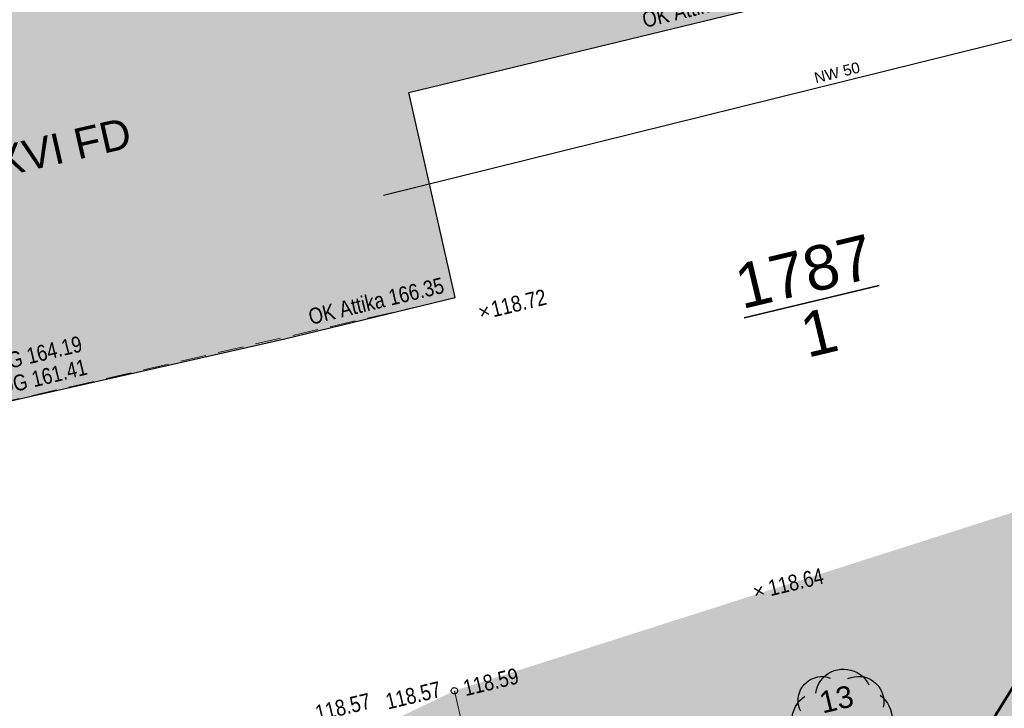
# Model space of a CAD drawing. Header units: metres. Extents: x 311004 to 311786, y 5688269 to 5688759.
# Tile 84 of 96: x 311197 to 311216, y 5688518 to 5688531. Entities that reach past the tile are written whole.
import ezdxf

# ---------------------------------------------------------------- set-up
doc = ezdxf.new("R2010")
doc.units = ezdxf.units.M
for name, pattern in [('1600.2028', [0]), ('2.35', [0]), ('2.47', [0]), ('2.513', [0.75, 0.5, -0.25]), ('2.7', [0])]:
    doc.linetypes.add(name, pattern=pattern)
doc.layers.get('0').update_dxf_attribs({"color": 1, "linetype": 'CONTINUOUS'})
for name, color, linetype in [('Bewuchs_Bäume', 92, 'CONTINUOUS'), ('Dächer', 7, 'CONTINUOUS'), ('Flurstücke_Grenzpunkte', 51, 'CONTINUOUS'), ('Gebäude', 7, 'CONTINUOUS'), ('Gelände', 92, 'CONTINUOUS'), ('HL Komm', 40, 'CONTINUOUS'), ('Nummerierung Pflanzen', 7, 'CONTINUOUS'), ('Schraffuren', 7, 'CONTINUOUS'), ('Straße', 7, 'CONTINUOUS')]:
    doc.layers.add(name, color=color, linetype=linetype)
doc.styles.add('Geländehöhe', font='Arial Narrow.ttf')
doc.styles.add('Hausbezeichnung', font='Arial.ttf')
doc.styles.add('HL Komm', font='Arial.ttf')
doc.styles.add('K 10 700 - Schrägstrich als Bruchstrich interpretiert', font='Arial.ttf')
doc.styles.add('Sachdaten Baum', font='Arial.ttf')

# ---------------------------------------------------------------- blocks, each defined once
blk = doc.blocks.new('S2.74', base_point=(0.010657, 0.01036))
at = {"color": 0, "lineweight": -2}
for points in [[(-0.25874, 0.264508), (-0.252041, 0.297084), (-0.241452, 0.328611), (-0.227128, 0.358626), (-0.209278, 0.386688), (-0.188166, 0.412385), (-0.164101, 0.43534), (-0.137436, 0.455216), (-0.108564, 0.471722), (-0.077906, 0.484614), (-0.045914, 0.493704), (-0.013059, 0.498858), (0.02018, 0.5), (0.053312, 0.497114), (0.085852, 0.490242), (0.117322, 0.479484), (0.14726, 0.465001), (0.175226, 0.447002), (0.20081, 0.425754), (0.223637, 0.401566), (0.24337, 0.374796), (0.259722, 0.345835)], [(-0.406145, 0.086604), (-0.41839, 0.115211), (-0.426729, 0.145191), (-0.431012, 0.176012), (-0.431165, 0.20713), (-0.427184, 0.237992), (-0.41914, 0.268052), (-0.407176, 0.296778), (-0.391504, 0.32366), (-0.3724, 0.348224), (-0.350203, 0.370033), (-0.325307, 0.388701), (-0.298153, 0.403898), (-0.26922, 0.415354), (-0.239024, 0.422868), (-0.208096, 0.426304), (-0.176986, 0.425604), (-0.146245, 0.420778), (-0.116416, 0.411914)], [(0.056404, 0.40683), (0.086648, 0.418137), (0.118101, 0.425436), (0.150234, 0.428604), (0.182507, 0.427589), (0.214377, 0.422407), (0.24531, 0.413146), (0.274784, 0.399962), (0.302304, 0.383074), (0.327409, 0.362769), (0.349676, 0.339386), (0.368731, 0.31332), (0.384254, 0.285007), (0.395984, 0.254924), (0.403722, 0.223576), (0.407342, 0.191492), (0.406779, 0.159208), (0.402045, 0.127268)], [(-0.38073, -0.238705), (-0.40627, -0.215832), (-0.428982, -0.19015), (-0.448559, -0.162004), (-0.464736, -0.131776), (-0.477294, -0.099874), (-0.486062, -0.06673), (-0.490925, -0.032792), (-0.491814, 0.001482), (-0.488718, 0.035626), (-0.481678, 0.06918), (-0.470792, 0.10169), (-0.456204, 0.132717), (-0.438112, 0.16184), (-0.416762, 0.188666), (-0.392442, 0.212832), (-0.365482, 0.23401)], [(0.371547, 0.244176), (0.39805, 0.220802), (0.42177, 0.194608), (0.442408, 0.165924), (0.459704, 0.135109), (0.473442, 0.102551), (0.483449, 0.06866), (0.489598, 0.033862), (0.491814, -0.001406), (0.490066, -0.0367), (0.484379, -0.071577), (0.474822, -0.105598), (0.461518, -0.138334), (0.444631, -0.169376), (0.424375, -0.198332), (0.401005, -0.224838), (0.374814, -0.248561), (0.346132, -0.269203)], [(-0.091002, -0.396276), (-0.121614, -0.405814), (-0.153197, -0.41134), (-0.185229, -0.412764), (-0.217178, -0.410059), (-0.248514, -0.403274), (-0.27872, -0.392518), (-0.307294, -0.377971), (-0.333761, -0.359874), (-0.357685, -0.338526), (-0.378668, -0.314283), (-0.396362, -0.287544), (-0.410476, -0.258754), (-0.420772, -0.22839), (-0.427084, -0.196954), (-0.429304, -0.164968), (-0.427397, -0.132961), (-0.421394, -0.101465)], [(0.396962, -0.12688), (0.403056, -0.158524), (0.404926, -0.190696), (0.40254, -0.222833), (0.395939, -0.254376), (0.385239, -0.284773), (0.370626, -0.313495), (0.352355, -0.340041), (0.330744, -0.363946), (0.306172, -0.384796), (0.279066, -0.402225), (0.2499, -0.41593), (0.219182, -0.42567), (0.187447, -0.431278), (0.15525, -0.432654), (0.123154, -0.429776), (0.091716, -0.422692), (0.061486, -0.411526)], [(0.269888, -0.345447), (0.248705, -0.374914), (0.224464, -0.401921), (0.197446, -0.42615), (0.16797, -0.44732), (0.13638, -0.465183), (0.103044, -0.479528), (0.068355, -0.490188), (0.032716, -0.497039), (-0.003453, -0.5), (-0.03973, -0.499037), (-0.075692, -0.49416), (-0.110917, -0.485428), (-0.144992, -0.472943), (-0.177519, -0.45685), (-0.208118, -0.437336), (-0.236429, -0.414632), (-0.262122, -0.389002), (-0.284897, -0.360748), (-0.304486, -0.330198)]]:
    blk.add_lwpolyline(points, dxfattribs=at)
blk.add_point((0.010657, 0.01036), dxfattribs=at)
blk = doc.blocks.new('S2.100')
at = {"color": 0, "lineweight": -2}
for points in [[(-0.5, 0.5), (0.5, -0.5)], [(0.5, 0.5), (-0.5, -0.5)]]:
    blk.add_lwpolyline(points, dxfattribs=at)
blk = doc.blocks.new('Grenzpunkt')
at = {"color": 0, "lineweight": -2}
blk.add_lwpolyline([(0.433013, -0.25, -0.5773502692), (-0.433013, -0.25, -0.5773502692), (0, 0.5, -0.5773502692)], format="xyb", close=True, dxfattribs=at)
blk = doc.blocks.new('O230')
at = {"layer": 'Flurstücke_Grenzpunkte', "color": 7, "linetype": '1600.2028', "lineweight": 50}
blk.add_lwpolyline([(311214.231, 5688515.035), (311223.781, 5688530.448), (311221.598, 5688540.879), (311217.607, 5688540.214), (311212.894, 5688568.642), (311199.302, 5688565.479)], dxfattribs=at)
at = {"layer": 'Flurstücke_Grenzpunkte', "color": 7, "lineweight": 35, "insert": (311212.17255, 5688525.61155), "char_height": 0.875, "attachment_point": 5, "rotation": 13.499979, "line_spacing_factor": 0.84, "style": 'K 10 700 - Schrägstrich als Bruchstrich interpretiert'}
blk.add_mtext('\\S1787/1;', dxfattribs=at)
blk = doc.blocks.new('O589')
at = {"layer": 'Flurstücke_Grenzpunkte', "color": 7, "linetype": '1600.2028', "lineweight": 50}
blk.add_lwpolyline([(311215.652, 5688569.284), (311221.598, 5688540.879), (311223.781, 5688530.448), (311214.231, 5688515.035), (311207.064, 5688503.468), (311199.83, 5688501.822)], dxfattribs=at)

msp = doc.modelspace()

# ---------------------------------------------------------------- hatches: boundary and pattern name
at = {"layer": 'Gebäude', "lineweight": 25, "true_color": 0xa6a6a6}
msp.add_hatch(color=253, dxfattribs=at).paths.add_polyline_path([(311204.29, 5688529.705), (311205.201, 5688525.697), (311201.86616, 5688524.887363), (311183.763, 5688520.789), (311181.488, 5688530.444), (311187.108, 5688531.793), (311186.904, 5688532.644), (311185.591, 5688532.331), (311181.251, 5688550.536), (311190.978, 5688552.716), (311191.866, 5688549.273), (311206.78, 5688552.578), (311211.699, 5688531.503)], flags=0)
at = {"layer": 'Schraffuren', "lineweight": 25, "true_color": 0xf0fff0}
msp.add_hatch(color=7, dxfattribs=at).paths.add_polyline_path([(311221.022, 5688523.055), (311217.942, 5688518.189), (311216.238, 5688515.462), (311211.537, 5688514.363), (311206.312, 5688513.152), (311205.183, 5688517.996)], flags=0)
at = {"layer": 'Schraffuren', "lineweight": 25, "true_color": 0xffe5cc}
msp.add_hatch(color=254, dxfattribs=at).paths.add_polyline_path([(311203.049, 5688504.703), (311202.524, 5688506.877), (311202.034, 5688509.082), (311204.866, 5688509.747), (311205.368, 5688507.526), (311207.546, 5688508.051), (311207.085, 5688510.228), (311211.521, 5688511.277), (311212.069, 5688509.104), (311214.242, 5688509.611), (311213.713, 5688511.805), (311216.038, 5688512.375), (311217.065, 5688508.004), (311217.382, 5688506.699), (311218.462, 5688502.003), (311219.094, 5688499.323), (311214.749, 5688498.308), (311214.938922, 5688497.60803), (311213.856371, 5688497.354924), (311213.153, 5688500.354), (311214.289, 5688501.435), (311208.153, 5688500.003), (311209.557, 5688499.458), (311213.153, 5688500.354), (311213.856371, 5688497.354924), (311213.55681, 5688497.284881), (311212.933, 5688499.953), (311209.908, 5688499.246), (311210.531887, 5688496.577634), (311206.727826, 5688495.688239), (311206.571, 5688496.359), (311205.541, 5688496.106), (311205.695119, 5688495.446788), (311205.220143, 5688495.338435), (311205.183, 5688495.509), (311204.921, 5688496.712), (311204.506, 5688498.413), (311198.364, 5688496.942), (311195.842, 5688493.933), (311192.131, 5688489.364), (311185.792, 5688481.778), (311185.106, 5688484.742), (311190.243, 5688490.898), (311193.723, 5688495.074), (311194.427, 5688495.945), (311185.804, 5688501.057), (311182.363, 5688503.177), (311180.782, 5688502.84), (311180.5, 5688503.986), (311180.468, 5688504.283), (311180.169, 5688505.461), (311180.09, 5688505.743), (311179.802, 5688506.927), (311180.202, 5688506.808), (311183.732, 5688507.8), (311186.33, 5688508.4), (311195.021, 5688510.48), (311200.757, 5688511.863), (311205.171, 5688512.898), (311204.084, 5688517.467), (311205.183, 5688517.996), (311206.312, 5688513.152), (311211.537, 5688514.363), (311216.238, 5688515.462), (311216.038, 5688512.375), (311213.713, 5688511.805), (311211.521, 5688511.277), (311207.085, 5688510.228), (311204.866, 5688509.747), (311202.034, 5688509.082), (311195.998, 5688507.598), (311188.798, 5688505.939), (311183.998, 5688504.795), (311186.394, 5688503.334), (311189.665, 5688501.581), (311193.177, 5688502.351), (311194.35, 5688502.661), (311196.929, 5688503.29), (311199.378, 5688503.848)], flags=0)

# ---------------------------------------------------------------- linework, layer by layer
at = {"layer": 'Dächer', "color": 7, "linetype": '2.513', "lineweight": 18}
msp.add_line((311183.754, 5688520.734, 166.308), (311205.176, 5688525.682, 166.354), dxfattribs=at)
at = {"layer": 'Gebäude', "color": 7, "linetype": '2.7', "lineweight": 25}
for p, q in [((311204.29, 5688529.705), (311211.699, 5688531.503)), ((311205.201, 5688525.697), (311204.29, 5688529.705)), ((311201.86616, 5688524.887363), (311205.201, 5688525.697)), ((311183.763, 5688520.789), (311201.86616, 5688524.887363))]:
    msp.add_line(p, q, dxfattribs=at)
at = {"layer": 'HL Komm', "color": 40, "linetype": '2.47', "lineweight": 25}
msp.add_line((311203.798027, 5688527.697737), (311221.637782, 5688532.122629), dxfattribs=at)
at = {"layer": 'Straße', "color": 7, "linetype": '2.35', "lineweight": 18}
msp.add_line((311205.183, 5688517.996, 118.591), (311206.312, 5688513.152, 118.563), dxfattribs=at)

# ---------------------------------------------------------------- block references
at = {"layer": 'Bewuchs_Bäume', "color": 94, "true_color": 0x009900, "xscale": 2, "yscale": 2}
msp.add_blockref('S2.74', (311212.793, 5688517.442, 118.679), dxfattribs=at)
at = {"layer": 'Flurstücke_Grenzpunkte', "color": 7, "true_color": 0xffffff}
for name in ['O589', 'O230']:
    msp.add_blockref(name, (0, 0), dxfattribs=at)
at = {"layer": 'Gelände', "color": 94, "true_color": 0x009900, "xscale": 0.15, "yscale": 0.15, "rotation": 13.499999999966}
for p in [(311205.766, 5688525.422, 118.72), (311211.139, 5688519.95, 118.636)]:
    msp.add_blockref('S2.100', p, dxfattribs=at)
at = {"layer": 'Straße', "color": 7, "xscale": 0.125, "yscale": 0.125, "rotation": 13.499999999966}
msp.add_blockref('Grenzpunkt', (311205.183, 5688517.996, 118.591), dxfattribs=at)

# ---------------------------------------------------------------- texts
at = {"layer": 'Dächer', "color": 7, "lineweight": 18, "char_height": 0.3125, "rotation": 13.5181837, "line_spacing_factor": 0.84, "style": 'Geländehöhe'}
for s, insert, attachment_point in [('OK Attika 166.28', (311211.537189, 5688531.599703, 166.282), 9), ('OK Attika 166.35', (311205.005269, 5688525.78655, 166.354), 9), ('OK Fenster 15.OG 164.19', (311195.891054, 5688524.152844, 164.193), 8), ('OK Fenster 14.OG 161.41', (311195.987676, 5688523.69968, 161.406), 8)]:
    msp.add_mtext(s, dxfattribs=dict(at, insert=insert, attachment_point=attachment_point))
at = {"layer": 'Flurstücke_Grenzpunkte', "color": 7, "lineweight": 35, "insert": (311212.17255, 5688525.61155), "char_height": 0.875, "attachment_point": 5, "rotation": 13.4999787, "line_spacing_factor": 0.84, "style": 'K 10 700 - Schrägstrich als Bruchstrich interpretiert'}
msp.add_mtext('\\S1787/1;', dxfattribs=at)
at = {"layer": 'Gebäude', "color": 7, "lineweight": 18, "insert": (311190.367678, 5688526.685211), "char_height": 0.6, "attachment_point": 7, "rotation": 12.8645534, "line_spacing_factor": 0.84, "style": 'Hausbezeichnung'}
msp.add_mtext('Wohnhochhaus XVI FD', dxfattribs=at)
at = {"layer": 'Gelände', "color": 7, "lineweight": 18, "char_height": 0.3125, "rotation": 13.5181837, "line_spacing_factor": 0.84, "style": 'Geländehöhe'}
for s, insert, attachment_point in [('118.72', (311205.909414, 5688525.456479, 118.72), 4), ('118.64', (311211.333459, 5688519.996751, 118.636), 4), ('118.59', (311205.365305, 5688518.039829, 118.591), 4), ('118.57', (311203.882731, 5688517.623562, 118.57), 7), ('118.57', (311203.570833, 5688517.650067, 118.571), 9)]:
    msp.add_mtext(s, dxfattribs=dict(at, insert=insert, attachment_point=attachment_point))
at = {"layer": 'HL Komm', "color": 40, "lineweight": 18, "insert": (311212.697441, 5688529.992683), "char_height": 0.2125, "attachment_point": 8, "rotation": 13.9302843, "line_spacing_factor": 0.84, "style": 'HL Komm'}
msp.add_mtext('NW 50', dxfattribs=at)
at = {"layer": 'Nummerierung Pflanzen', "color": 7, "lineweight": 25, "insert": (311212.708864, 5688517.619188, 118.679), "char_height": 0.425, "attachment_point": 8, "rotation": 13.5181837, "line_spacing_factor": 0.84, "style": 'Sachdaten Baum'}
msp.add_mtext('13', dxfattribs=at)

doc.saveas('drawing.dxf')
